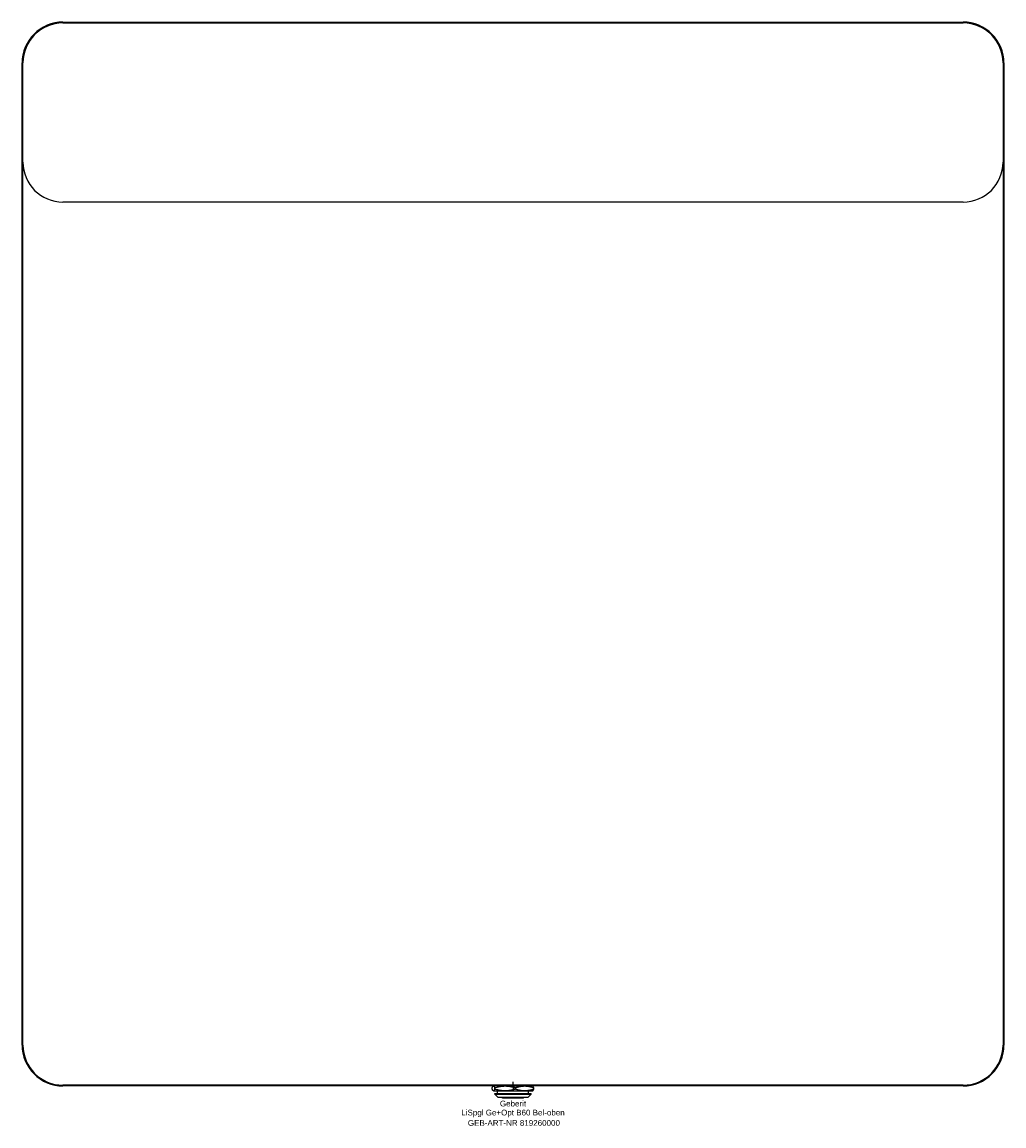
# Model space of a CAD drawing. Header units: millimetres. Extents: x -300 to 300, y -24 to 650.
import ezdxf
from ezdxf.enums import TextEntityAlignment as Align

# ---------------------------------------------------------------- set-up
doc = ezdxf.new("R2010")
doc.units = ezdxf.units.MM
doc.layers.get('0').update_dxf_attribs({"linetype": 'CONTINUOUS'})
for name, color, linetype, lineweight in [('Arbeitspunkt(DIN)', 7, 'CONTINUOUS', 25), ('GEB-ART-NR', 1, 'CONTINUOUS', 18), ('GEB-BEZUG', 2, 'CONTINUOUS', 25), ('GEB-TEXT', 5, 'CONTINUOUS', 18)]:
    doc.layers.add(name, color=color, linetype=linetype, lineweight=lineweight)
doc.layers.add('GEB-KONTUR-A', color=5, linetype='CONTINUOUS')
doc.styles.get("Standard").update_dxf_attribs({"font": 'arial.ttf'})

# ---------------------------------------------------------------- blocks, each defined once
blk = doc.blocks.new('Einfügepunkt')
at = {"layer": 'GEB-BEZUG'}
for p, q in [((-0.71, -0.71), (0.71, 0.71)), ((-0.71, 0.71), (0.71, -0.71))]:
    blk.add_line(p, q, dxfattribs=at)

msp = doc.modelspace()

# ---------------------------------------------------------------- linework, layer by layer
at = {"layer": 'Arbeitspunkt(DIN)', "ltscale": 25}
for q in [(-2.5, 0), (0, 2.5), (0, -2.5), (2.5, 0)]:
    msp.add_line((0, 0), q, dxfattribs=at)
at = {"layer": 'GEB-KONTUR-A', "ltscale": 25}
for p, q in [((-275, 650), (275, 650)), ((-275, 649.5), (275, 649.5)), ((-300, 25), (-300, 625)), ((-299.5, 564.5), (-299.5, 625)), ((299.5, 625), (299.5, 564.5)), ((300, 625), (300, 25)), ((-299.5, 25), (-299.5, 564.5)), ((299.5, 564.5), (299.5, 25)), ((275, 540), (-275, 540)), ((275, 0.5), (-275, 0.5)), ((275, 0), (-275, 0)), ((-12, 0), (-12.07, -0.04)), ((12, 0), (12.07, -0.04)), ((-12.69, -1.93), (-12.69, -1.07)), ((-12, -3), (-12.07, -2.96)), ((-12, -3), (-11.93, -3)), ((-11.93, -3), (-4.83, -3)), ((-11.17, -1.93), (-11.17, -1.07)), ((-11, -5), (-11, -4.5)), ((-11, -4.5), (11, -4.5)), ((-9, -7), (-11, -5)), ((-11, -5), (11, -5)), ((-9.51, -4.5), (-9.51, -3)), ((-4.83, -3), (7.1, -3)), ((1.52, -1.93), (1.52, -1.07)), ((7.1, -3), (12, -3)), ((9, -7), (11, -5)), ((9.51, -4.5), (9.51, -3)), ((11, -5), (11, -4.5)), ((12, -3), (12.07, -2.96)), ((12.69, -1.93), (12.69, -1.07)), ((9, -7), (-9, -7)), ((-6.5, -7.5), (-6.5, -7)), ((6.5, -7.5), (-6.5, -7.5)), ((6.5, -7.5), (6.5, -7))]:
    msp.add_line(p, q, dxfattribs=at)
for centre, radius, start, end in [((-275, 625), 25, 90, 180), ((-275, 625), 24.5, 90, 180), ((275, 625), 25, 0, 90), ((275, 625), 24.5, 0, 90), ((-275, 564.5), 24.5, 180, 270), ((275, 564.5), 24.5, 270, 0), ((-275, 25), 25, 180, 270), ((-275, 25), 24.5, 180, 270), ((275, 25), 24.5, 270, 0), ((275, 25), 25, 270, 0)]:
    msp.add_arc(centre, radius, start, end, dxfattribs=at)
for points, weights in [([(-12.69, -1.07), (-12.28, 0), (-11.93, 0)], [1.19615241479, 1.28867512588, 1.28867512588]), ([(-11.93, 0), (-11.58, 0), (-11.17, -1.07)], [1.28867512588, 1.28867512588, 1.1961524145]), ([(-11.17, -1.07), (-7.77, 0), (-4.83, 0)], [1.19615241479, 1.28867512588, 1.28867512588]), ([(-4.83, 0), (-1.88, 0), (1.52, -1.07)], [1.28867512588, 1.28867512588, 1.1961524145]), ([(1.52, -1.07), (4.51, 0), (7.1, 0)], [1.19615241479, 1.28867512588, 1.28867512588]), ([(7.1, 0), (9.69, 0), (12.69, -1.07)], [1.28867512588, 1.28867512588, 1.1961524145]), ([(-11.93, -3), (-12.28, -3), (-12.69, -1.93)], [1.28867512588, 1.28867512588, 1.1961524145]), ([(-11.17, -1.93), (-11.58, -3), (-11.93, -3)], [1.19615241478, 1.28867512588, 1.28867512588]), ([(-4.83, -3), (-7.77, -3), (-11.17, -1.93)], [1.28867512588, 1.28867512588, 1.1961524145]), ([(1.52, -1.93), (-1.88, -3), (-4.83, -3)], [1.19615241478, 1.28867512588, 1.28867512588]), ([(7.1, -3), (4.51, -3), (1.52, -1.93)], [1.28867512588, 1.28867512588, 1.1961524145]), ([(12.69, -1.93), (9.69, -3), (7.1, -3)], [1.19615241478, 1.28867512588, 1.28867512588]), ([(12.69, -1.07), (12.36, -0.21), (12.07, -0.04)], [1.19615241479, 1.2697083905, 1.2847870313]), ([(12.07, -2.96), (12.36, -2.79), (12.69, -1.93)], [1.2847870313, 1.26970839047, 1.1961524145])]:
    msp.add_rational_spline(points, weights, degree=2, dxfattribs=at)

# ---------------------------------------------------------------- block references
at = {"ltscale": 25}
msp.add_blockref('Einfügepunkt', (0, 0), dxfattribs=at)

# ---------------------------------------------------------------- texts
at = {"layer": 'GEB-ART-NR'}
msp.add_text('GEB-ART-NR 819260000', height=3.5, dxfattribs=at).set_placement((0.55, -24.34), align=Align.CENTER)
at = {"layer": 'GEB-TEXT'}
for s, p in [('Geberit', (0, -12.5)), ('LiSpgl Ge+Opt B60 Bel-oben', (0, -18))]:
    msp.add_text(s, height=3.5, dxfattribs=at).set_placement(p, align=Align.CENTER)

doc.saveas('drawing.dxf')
